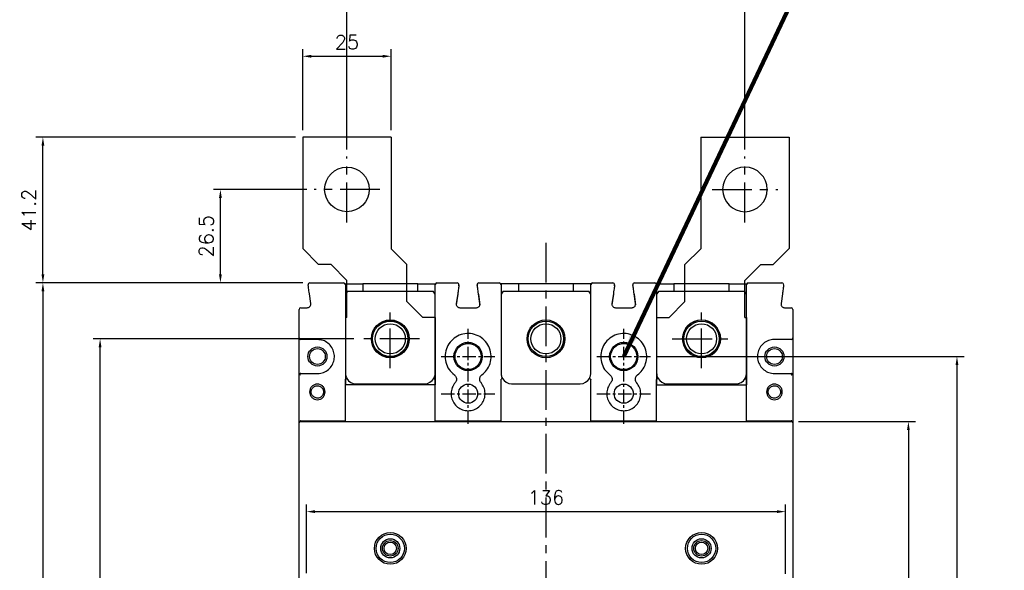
# Model space of a CAD drawing. Extents: x -2328 to 2710, y -907 to 1799.
# Tile 7 of 20: x -1818 to -1540, y 1420 to 1576. Entities that reach past the tile are written whole.
import ezdxf

# ---------------------------------------------------------------- set-up
doc = ezdxf.new("R2010")
doc.units = 0
doc.header["$LTSCALE"] = 3
doc.header["$MEASUREMENT"] = 0
doc.linetypes.add('CENTER', pattern=[2, 1.25, -0.25, 0.25, -0.25])
doc.layers.get('0').update_dxf_attribs({"linetype": 'CONTINUOUS'})
doc.layers.get('Defpoints').update_dxf_attribs({"linetype": 'CONTINUOUS'})
for name, color, linetype in [('cen', 1, 'CENTER'), ('di', 3, 'CONTINUOUS'), ('dwg', 7, 'CONTINUOUS')]:
    doc.layers.add(name, color=color, linetype=linetype)
doc.styles.add('KIM', font='ROMANS.shx', dxfattribs={"height": 5, "bigfont": 'GSG1.shx'})
doc.styles.get("Standard").update_dxf_attribs({"font": 'romans.shx', "height": 4, "bigfont": 'ghs.shx'})
doc.dimstyles.get("Standard").update_dxf_attribs({"dimtxt": 0.18, "dimasz": 0.18, "dimexe": 0.18, "dimexo": 0.0625, "dimgap": 0.09, "dimtad": 0, "dimtih": 1, "dimtoh": 1, "dimdec": 4, "dimzin": 0, "dimdsep": 46, "dimtxsty": 'Standard', "dimcen": 0.09, "dimadec": 0, "dimazin": 0, "dimtfac": 1, "dimtdec": 4, "dimtofl": 0, "dimtmove": 0, "dimatfit": 3, "dimfxl": 0, "dimtolj": 1, "dimtzin": 0, "dimarcsym": 0})
doc.dimstyles.new('STANDARD$0', dxfattribs={"dimtxt": 5, "dimasz": 5, "dimexe": 1, "dimexo": 2, "dimgap": 2, "dimtad": 1, "dimdec": 4, "dimzin": 12, "dimdsep": 46, "dimtxsty": 'KIM', "dimcen": -1, "dimdle": 0.1, "dimadec": 0, "dimazin": 0, "dimtfac": 1, "dimtdec": 4, "dimtmove": 0, "dimatfit": 3, "dimfxl": 0, "dimtolj": 1, "dimtzin": 0, "dimarcsym": 0})

# ---------------------------------------------------------------- blocks, each defined once
blk = doc.blocks.new('fsadfsafas')
at = {"layer": 'cen', "ltscale": 3}
for p, q in [((614, 610.86), (614, 629.46)), ((623.3, 620.16), (604.7, 620.16)), ((626.25, 569.66), (626.25, 586.26)), ((634.55, 577.96), (617.95, 577.96))]:
    blk.add_line(p, q, dxfattribs=at)
at = {"layer": 'dwg'}
for p, q in [((626.5, 634.96), (601.5, 634.96)), ((601.5, 634.96), (601.5, 603.46)), ((626.5, 634.96), (626.5, 603.41)), ((601.5, 603.46), (606, 598.96)), ((626.5, 603.41), (630.95, 598.96)), ((609.5, 598.96), (606, 598.96)), ((609.5, 598.96), (614, 594.46)), ((630.95, 588.46), (630.95, 598.96)), ((614, 583.96), (614, 594.46)), ((635.45, 583.96), (630.95, 588.46)), ((614, 583.96), (613.55, 583.96)), ((613.55, 583.96), (613.55, 564.96)), ((638.95, 583.96), (635.45, 583.96)), ((638.95, 583.96), (638.95, 564.96)), ((638.95, 564.96), (613.55, 564.96))]:
    blk.add_line(p, q, dxfattribs=at)
for centre, radius in [((614, 620.16), 6.3), ((626.25, 577.96), 5.3)]:
    blk.add_circle(centre, radius, dxfattribs=at)
blk = doc.blocks.new('*D76')
at = {"layer": 'Defpoints', "color": 0}
for p in [(-1735.96, 1501.48), (-1811.44, 1244.88), (-1735.96, 1244.88)]:
    blk.add_point(p, dxfattribs=at)
at = {"layer": 'di'}
for p, q in [((-1737.96, 1501.48), (-1813.44, 1501.48)), ((-1811.44, 1499.08), (-1811.44, 1247.28)), ((-1737.96, 1244.88), (-1813.44, 1244.88))]:
    blk.add_line(p, q, dxfattribs=at)
for points in [[(-1811.84, 1499.08), (-1811.04, 1499.08), (-1811.44, 1501.48)], [(-1811.84, 1247.28), (-1811.04, 1247.28), (-1811.44, 1244.88)]]:
    blk.add_solid(points, dxfattribs=at)
at = {"layer": 'di', "insert": (-1815.44, 1373.18), "char_height": 4, "attachment_point": 5, "rotation": 90}
blk.add_mtext('\\A1;257', dxfattribs=at)
blk = doc.blocks.new('*D77')
at = {"layer": 'Defpoints', "color": 0}
for p in [(-1795.28, 1485.68), (-1721.54, 1485.68), (-1721.54, 1260.68)]:
    blk.add_point(p, dxfattribs=at)
at = {"layer": 'di'}
for p, q in [((-1723.54, 1485.68), (-1797.28, 1485.68)), ((-1795.28, 1263.08), (-1795.28, 1483.28)), ((-1723.54, 1260.68), (-1797.28, 1260.68))]:
    blk.add_line(p, q, dxfattribs=at)
for points in [[(-1795.68, 1483.28), (-1794.88, 1483.28), (-1795.28, 1485.68)], [(-1795.68, 1263.08), (-1794.88, 1263.08), (-1795.28, 1260.68)]]:
    blk.add_solid(points, dxfattribs=at)
at = {"layer": 'di', "insert": (-1799.28, 1373.18), "char_height": 4, "attachment_point": 5, "rotation": 90}
blk.add_mtext('\\A1;225', dxfattribs=at)
blk = doc.blocks.new('*D79')
at = {"layer": 'Defpoints', "color": 0}
for p in [(-1811.44, 1542.68), (-1737.99, 1542.68), (-1735.96, 1501.48)]:
    blk.add_point(p, dxfattribs=at)
at = {"layer": 'di'}
for p, q in [((-1739.99, 1542.68), (-1813.44, 1542.68)), ((-1811.44, 1503.88), (-1811.44, 1540.28)), ((-1737.96, 1501.48), (-1813.44, 1501.48))]:
    blk.add_line(p, q, dxfattribs=at)
for points in [[(-1811.84, 1540.28), (-1811.04, 1540.28), (-1811.44, 1542.68)], [(-1811.84, 1503.88), (-1811.04, 1503.88), (-1811.44, 1501.48)]]:
    blk.add_solid(points, dxfattribs=at)
at = {"layer": 'di', "insert": (-1815.44, 1522.08), "char_height": 4, "attachment_point": 5, "rotation": 90}
blk.add_mtext('\\A1;41.2', dxfattribs=at)
blk = doc.blocks.new('*D69')
at = {"layer": 'Defpoints', "color": 0}
for p in [(-1712.99, 1565.51), (-1737.99, 1542.68), (-1712.99, 1542.68)]:
    blk.add_point(p, dxfattribs=at)
at = {"layer": 'di'}
for p, q in [((-1737.99, 1544.68), (-1737.99, 1567.51)), ((-1712.99, 1544.68), (-1712.99, 1567.51)), ((-1735.59, 1565.51), (-1715.39, 1565.51))]:
    blk.add_line(p, q, dxfattribs=at)
for points in [[(-1735.59, 1565.91), (-1735.59, 1565.11), (-1737.99, 1565.51)], [(-1715.39, 1565.91), (-1715.39, 1565.11), (-1712.99, 1565.51)]]:
    blk.add_solid(points, dxfattribs=at)
at = {"layer": 'di', "insert": (-1725.49, 1569.51), "char_height": 4, "attachment_point": 5}
blk.add_mtext('\\A1;25', dxfattribs=at)
blk = doc.blocks.new('*D70')
at = {"layer": 'Defpoints', "color": 0}
for p in [(-1761.26, 1527.88), (-1734.79, 1527.88), (-1735.96, 1501.48)]:
    blk.add_point(p, dxfattribs=at)
at = {"layer": 'di'}
for p, q in [((-1736.79, 1527.88), (-1763.26, 1527.88)), ((-1761.26, 1503.88), (-1761.26, 1525.48)), ((-1737.96, 1501.48), (-1763.26, 1501.48))]:
    blk.add_line(p, q, dxfattribs=at)
for points in [[(-1761.66, 1525.48), (-1760.86, 1525.48), (-1761.26, 1527.88)], [(-1761.66, 1503.88), (-1760.86, 1503.88), (-1761.26, 1501.48)]]:
    blk.add_solid(points, dxfattribs=at)
at = {"layer": 'di', "insert": (-1765.26, 1514.68), "char_height": 4, "attachment_point": 5, "rotation": 90}
blk.add_mtext('\\A1;26.5', dxfattribs=at)
blk = doc.blocks.new('*D71')
at = {"layer": 'Defpoints', "color": 0}
for p in [(-1599.84, 1462.28), (-1600.4, 1284.08), (-1566.77, 1284.08)]:
    blk.add_point(p, dxfattribs=at)
at = {"layer": 'di'}
for p, q in [((-1597.84, 1462.28), (-1564.77, 1462.28)), ((-1566.77, 1459.88), (-1566.77, 1286.48)), ((-1598.4, 1284.08), (-1564.77, 1284.08))]:
    blk.add_line(p, q, dxfattribs=at)
for points in [[(-1567.17, 1459.88), (-1566.37, 1459.88), (-1566.77, 1462.28)], [(-1567.17, 1286.48), (-1566.37, 1286.48), (-1566.77, 1284.08)]]:
    blk.add_solid(points, dxfattribs=at)
at = {"layer": 'di', "insert": (-1570.77, 1373.18), "char_height": 4, "attachment_point": 5, "rotation": 90}
blk.add_mtext('\\A1;179', dxfattribs=at)
blk = doc.blocks.new('*D72')
at = {"layer": 'Defpoints', "color": 0}
for p in [(-1601.53, 1436.86), (-1736.95, 1417.44), (-1601.53, 1417.25)]:
    blk.add_point(p, dxfattribs=at)
at = {"layer": 'di'}
for p, q in [((-1736.95, 1419.44), (-1736.95, 1438.86)), ((-1734.55, 1436.86), (-1603.93, 1436.86)), ((-1601.53, 1419.25), (-1601.53, 1438.86))]:
    blk.add_line(p, q, dxfattribs=at)
for points in [[(-1734.55, 1437.26), (-1734.55, 1436.46), (-1736.95, 1436.86)], [(-1603.93, 1437.26), (-1603.93, 1436.46), (-1601.53, 1436.86)]]:
    blk.add_solid(points, dxfattribs=at)
at = {"layer": 'di', "insert": (-1669.24, 1440.86), "char_height": 4, "attachment_point": 5}
blk.add_mtext('\\A1;136', dxfattribs=at)
blk = doc.blocks.new('*D82')
at = {"layer": 'Defpoints', "color": 0}
for p in [(-1612.99, 1591.96), (-1725.49, 1537.18), (-1612.99, 1537.18)]:
    blk.add_point(p, dxfattribs=at)
at = {"layer": 'di'}
for p, q in [((-1725.49, 1539.18), (-1725.49, 1593.96)), ((-1612.99, 1539.18), (-1612.99, 1593.96)), ((-1723.09, 1591.96), (-1615.39, 1591.96))]:
    blk.add_line(p, q, dxfattribs=at)
for points in [[(-1723.09, 1592.36), (-1723.09, 1591.56), (-1725.49, 1591.96)], [(-1615.39, 1592.36), (-1615.39, 1591.56), (-1612.99, 1591.96)]]:
    blk.add_solid(points, dxfattribs=at)
at = {"layer": 'di', "insert": (-1669.24, 1595.96), "char_height": 4, "attachment_point": 5}
blk.add_mtext('\\A1;112.5', dxfattribs=at)
blk = doc.blocks.new('*D104')
at = {"layer": 'Defpoints', "color": 0}
for p in [(-1639.67, 1480.68), (-1639.65, 1265.68), (-1553.03, 1265.68)]:
    blk.add_point(p, dxfattribs=at)
at = {"layer": 'di'}
for p, q in [((-1637.67, 1480.68), (-1551.03, 1480.68)), ((-1553.03, 1478.28), (-1553.03, 1268.08)), ((-1637.65, 1265.68), (-1551.03, 1265.68))]:
    blk.add_line(p, q, dxfattribs=at)
for points in [[(-1553.43, 1478.28), (-1552.63, 1478.28), (-1553.03, 1480.68)], [(-1553.43, 1268.08), (-1552.63, 1268.08), (-1553.03, 1265.68)]]:
    blk.add_solid(points, dxfattribs=at)
at = {"layer": 'di', "insert": (-1557.03, 1373.18), "char_height": 4, "attachment_point": 5, "rotation": 90}
blk.add_mtext('\\A1;215', dxfattribs=at)

msp = doc.modelspace()

# ---------------------------------------------------------------- linework, layer by layer
for p, q in [((-1735.963, 1501.484), (-1726.439, 1501.484)), ((-1725.981, 1501.184), (-1721.039, 1501.184)), ((-1721.039, 1501.184), (-1721.039, 1499.184)), ((-1705.439, 1501.184), (-1721.039, 1501.184)), ((-1705.439, 1499.184), (-1705.439, 1501.184)), ((-1705.439, 1501.184), (-1700.497, 1501.184)), ((-1700.039, 1501.484), (-1694.316, 1501.484)), ((-1688.163, 1501.484), (-1682.439, 1501.484)), ((-1677.039, 1501.184), (-1681.981, 1501.184)), ((-1677.039, 1501.184), (-1677.039, 1499.184)), ((-1661.439, 1501.184), (-1677.039, 1501.184)), ((-1661.439, 1499.184), (-1661.439, 1501.184)), ((-1656.497, 1501.184), (-1661.439, 1501.184)), ((-1656.039, 1501.484), (-1650.316, 1501.484)), ((-1644.163, 1501.484), (-1638.439, 1501.484)), ((-1637.981, 1501.184), (-1633.039, 1501.184)), ((-1633.039, 1501.184), (-1633.039, 1499.184)), ((-1617.439, 1501.184), (-1633.039, 1501.184)), ((-1617.439, 1499.184), (-1617.439, 1501.184)), ((-1617.439, 1501.184), (-1612.497, 1501.184)), ((-1612.039, 1501.484), (-1602.516, 1501.484)), ((-1735.702, 1495.625), (-1736.101, 1498.413)), ((-1725.339, 1499.184), (-1725.939, 1498.334)), ((-1725.939, 1498.484), (-1725.939, 1475.984)), ((-1725.339, 1499.184), (-1701.139, 1499.184)), ((-1700.539, 1498.334), (-1701.139, 1499.184)), ((-1700.539, 1475.984), (-1700.539, 1498.484)), ((-1694.178, 1498.413), (-1694.576, 1495.625)), ((-1694.151, 1498.304), (-1694.576, 1495.325)), ((-1688.328, 1498.304), (-1687.902, 1495.325)), ((-1687.902, 1495.625), (-1688.301, 1498.413)), ((-1681.339, 1499.184), (-1681.939, 1498.334)), ((-1681.939, 1498.484), (-1681.939, 1475.984)), ((-1681.339, 1499.184), (-1657.139, 1499.184)), ((-1656.539, 1498.334), (-1657.139, 1499.184)), ((-1656.539, 1475.984), (-1656.539, 1498.484)), ((-1650.178, 1498.413), (-1650.576, 1495.625)), ((-1650.151, 1498.304), (-1650.576, 1495.325)), ((-1644.328, 1498.304), (-1643.902, 1495.325)), ((-1643.902, 1495.625), (-1644.301, 1498.413)), ((-1637.339, 1499.184), (-1637.939, 1498.334)), ((-1637.939, 1498.484), (-1637.939, 1475.984)), ((-1637.339, 1499.184), (-1613.139, 1499.184)), ((-1612.539, 1498.334), (-1613.139, 1499.184)), ((-1612.539, 1475.984), (-1612.539, 1498.484)), ((-1602.378, 1498.413), (-1602.776, 1495.625)), ((-1739.039, 1485.984), (-1739.039, 1493.984)), ((-1738.539, 1494.484), (-1736.692, 1494.484)), ((-1693.586, 1494.484), (-1688.892, 1494.484)), ((-1649.586, 1494.484), (-1644.892, 1494.484)), ((-1601.786, 1494.484), (-1599.939, 1494.484)), ((-1599.439, 1493.984), (-1599.439, 1485.984)), ((-1739.039, 1475.384), (-1739.039, 1485.984)), ((-1733.839, 1485.484), (-1738.539, 1485.484)), ((-1599.939, 1485.484), (-1604.639, 1485.484)), ((-1599.439, 1485.984), (-1599.439, 1475.384)), ((-1739.039, 1461.984), (-1739.039, 1475.384)), ((-1738.539, 1475.884), (-1733.839, 1475.884)), ((-1604.639, 1475.884), (-1599.939, 1475.884)), ((-1599.439, 1475.384), (-1599.439, 1461.984)), ((-1725.939, 1462.484), (-1725.939, 1474.181)), ((-1722.939, 1472.984), (-1703.539, 1472.984)), ((-1700.539, 1462.484), (-1700.539, 1474.181)), ((-1681.939, 1462.484), (-1681.939, 1474.181)), ((-1678.939, 1472.984), (-1659.539, 1472.984)), ((-1656.539, 1462.484), (-1656.539, 1474.181)), ((-1637.939, 1462.484), (-1637.939, 1474.181)), ((-1634.939, 1472.984), (-1615.539, 1472.984)), ((-1612.539, 1462.484), (-1612.539, 1474.181)), ((-1739.039, 1461.719), (-1739.039, 1461.984)), ((-1739.039, 1284.649), (-1739.039, 1461.719)), ((-1738.758, 1462.484), (-1738.758, 1462.283)), ((-1738.59, 1462.484), (-1738.758, 1462.484)), ((-1738.739, 1462.284), (-1599.739, 1462.284)), ((-1738.59, 1462.484), (-1725.939, 1462.484)), ((-1700.539, 1462.484), (-1681.939, 1462.484)), ((-1656.539, 1462.484), (-1637.939, 1462.484)), ((-1612.539, 1462.484), (-1599.888, 1462.484)), ((-1599.721, 1462.484), (-1599.888, 1462.484)), ((-1599.721, 1462.283), (-1599.721, 1462.484)), ((-1599.439, 1461.984), (-1599.439, 1461.719)), ((-1599.439, 1461.719), (-1599.439, 1284.649))]:
    msp.add_line(p, q)
at = {"flags": 128}
for points in [[(-1693.821, 1500.613), (-1693.817, 1500.72), (-1693.834, 1500.817)], [(-1649.821, 1500.613), (-1649.817, 1500.72), (-1649.834, 1500.817)]]:
    msp.add_lwpolyline(points, dxfattribs=at)
for centre, radius in [((-1713.239, 1485.684), 5.35), ((-1713.239, 1485.684), 5), ((-1713.239, 1485.684), 4.25), ((-1669.239, 1485.684), 5.35), ((-1669.239, 1485.684), 5), ((-1669.239, 1485.684), 4.25), ((-1625.239, 1485.684), 5.35), ((-1625.239, 1485.684), 5), ((-1625.239, 1485.684), 4.25), ((-1691.239, 1480.684), 4), ((-1691.239, 1480.684), 3.7), ((-1647.239, 1480.684), 4), ((-1647.239, 1480.684), 3.7), ((-1733.839, 1480.684), 2.7), ((-1733.839, 1480.684), 2.225), ((-1604.639, 1480.684), 2.7), ((-1604.639, 1480.684), 2.225), ((-1691.239, 1470.184), 2.7), ((-1647.239, 1470.184), 2.7), ((-1713.239, 1426.484), 4.5), ((-1625.239, 1426.484), 4.5), ((-1713.239, 1426.484), 4), ((-1713.239, 1426.484), 2.7), ((-1713.239, 1426.484), 2.2), ((-1713.239, 1426.484), 1.75), ((-1625.239, 1426.484), 4), ((-1625.239, 1426.484), 2.7), ((-1625.239, 1426.484), 2.2), ((-1625.239, 1426.484), 1.75)]:
    msp.add_circle(centre, radius)
for centre, radius, start, end in [((-1735.963, 1500.984), 0.5, 90, 188.1301), ((-1726.439, 1500.984), 0.5, 0, 90), ((-1700.039, 1500.984), 0.5, 90, 180), ((-1694.316, 1500.984), 0.5, 351.8699, 90), ((-1688.163, 1500.984), 0.5, 90, 188.1301), ((-1688.163, 1500.684), 0.5, 149.88444, 188.1301), ((-1682.439, 1500.984), 0.5, 0, 90), ((-1656.039, 1500.984), 0.5, 90, 180), ((-1650.316, 1500.984), 0.5, 351.8699, 90), ((-1644.163, 1500.984), 0.5, 90, 188.1301), ((-1644.163, 1500.684), 0.5, 156.2938, 188.1301), ((-1638.439, 1500.984), 0.5, 0, 90), ((-1612.039, 1500.984), 0.5, 90, 180), ((-1602.516, 1500.984), 0.5, 351.8699, 90), ((-1738.539, 1493.984), 0.5, 90, 180), ((-1599.939, 1493.984), 0.5, 0, 90), ((-1738.539, 1485.984), 0.5, 180, 270), ((-1599.939, 1485.984), 0.5, 270, 0), ((-1738.539, 1475.384), 0.5, 137.9984, 180), ((-1599.939, 1475.384), 0.5, 0, 42.0016), ((-1722.939, 1475.984), 3, 210.11955, 270), ((-1703.539, 1475.984), 3, 270, 330.26227), ((-1678.939, 1475.984), 3, 209.73773, 270), ((-1659.539, 1475.984), 3, 270, 330.26227), ((-1634.939, 1475.984), 3, 209.73773, 270), ((-1615.539, 1475.984), 3, 270, 329.88045)]:
    msp.add_arc(centre, radius, start, end)
for centre, major_axis, start_param, end_param in [((-1738.739, 1461.984), (0, -0.301), 3.1415927, 4.712389), ((-1599.739, 1461.984), (0, 0.301), 4.712389, 6.2831853)]:
    msp.add_ellipse(centre, major_axis=major_axis, ratio=0.9982744, start_param=start_param, end_param=end_param)
for points, knots in [([(-1736.101, 1498.413), (-1736.141, 1498.697), (-1736.222, 1499.265), (-1736.33, 1500.02), (-1736.411, 1500.586), (-1736.452, 1500.874), (-1736.456, 1500.903), (-1736.458, 1500.913)], [0, 0, 0, 0, 0.2174332, 0.4348541, 0.652388, 0.8686965, 1, 1, 1, 1]), ([(-1725.939, 1500.984), (-1725.939, 1500.956), (-1725.939, 1500.901), (-1725.939, 1500.466), (-1725.939, 1499.827), (-1725.939, 1499.125), (-1725.939, 1498.664), (-1725.939, 1498.484)], [0, 0, 0, 0, 0.216177, 0.4323752, 0.6479764, 0.8624563, 1, 1, 1, 1]), ([(-1700.539, 1498.484), (-1700.539, 1498.763), (-1700.539, 1499.32), (-1700.539, 1500.064), (-1700.539, 1500.629), (-1700.539, 1500.938), (-1700.539, 1500.971), (-1700.539, 1500.984)], [0, 0, 0, 0, 0.2116692, 0.4233033, 0.6359511, 0.850839, 1, 1, 1, 1]), ([(-1693.821, 1500.913), (-1693.825, 1500.886), (-1693.832, 1500.832), (-1693.893, 1500.41), (-1693.982, 1499.788), (-1694.082, 1499.084), (-1694.15, 1498.61), (-1694.178, 1498.413)], [0, 0, 0, 0, 0.21175, 0.4235127, 0.6352042, 0.8481867, 1, 1, 1, 1]), ([(-1688.301, 1498.413), (-1688.341, 1498.695), (-1688.421, 1499.257), (-1688.528, 1500.009), (-1688.609, 1500.574), (-1688.652, 1500.871), (-1688.656, 1500.901), (-1688.658, 1500.913)], [0, 0, 0, 0, 0.2162174, 0.4325031, 0.6470846, 0.8596141, 1, 1, 1, 1]), ([(-1681.939, 1500.984), (-1681.939, 1500.956), (-1681.939, 1500.9), (-1681.939, 1500.461), (-1681.939, 1499.817), (-1681.939, 1499.115), (-1681.939, 1498.659), (-1681.939, 1498.484)], [0, 0, 0, 0, 0.2178729, 0.4357917, 0.6524092, 0.8666222, 1, 1, 1, 1]), ([(-1656.539, 1498.484), (-1656.539, 1498.763), (-1656.539, 1499.32), (-1656.539, 1500.064), (-1656.539, 1500.629), (-1656.539, 1500.938), (-1656.539, 1500.971), (-1656.539, 1500.984)], [0, 0, 0, 0, 0.2116692, 0.4233033, 0.6359511, 0.850839, 1, 1, 1, 1]), ([(-1649.821, 1500.913), (-1649.825, 1500.886), (-1649.832, 1500.832), (-1649.893, 1500.41), (-1649.982, 1499.788), (-1650.082, 1499.084), (-1650.15, 1498.61), (-1650.178, 1498.413)], [0, 0, 0, 0, 0.21175, 0.4235127, 0.6352041, 0.8481867, 1, 1, 1, 1]), ([(-1644.301, 1498.413), (-1644.341, 1498.695), (-1644.421, 1499.257), (-1644.528, 1500.009), (-1644.609, 1500.574), (-1644.652, 1500.871), (-1644.656, 1500.901), (-1644.658, 1500.913)], [0, 0, 0, 0, 0.2162174, 0.4325031, 0.6470846, 0.8596141, 1, 1, 1, 1]), ([(-1637.939, 1500.984), (-1637.939, 1500.956), (-1637.939, 1500.9), (-1637.939, 1500.461), (-1637.939, 1499.817), (-1637.939, 1499.115), (-1637.939, 1498.659), (-1637.939, 1498.484)], [0, 0, 0, 0, 0.2178729, 0.4357917, 0.6524092, 0.8666222, 1, 1, 1, 1]), ([(-1612.539, 1498.484), (-1612.539, 1498.764), (-1612.539, 1499.324), (-1612.539, 1500.071), (-1612.539, 1500.636), (-1612.539, 1500.94), (-1612.539, 1500.971), (-1612.539, 1500.984)], [0, 0, 0, 0, 0.2132673, 0.4265184, 0.6402532, 0.85505, 1, 1, 1, 1]), ([(-1602.021, 1500.913), (-1602.025, 1500.886), (-1602.033, 1500.83), (-1602.094, 1500.402), (-1602.184, 1499.769), (-1602.285, 1499.066), (-1602.351, 1498.598), (-1602.378, 1498.413)], [0, 0, 0, 0, 0.213191, 0.4263131, 0.6411484, 0.857945, 1, 1, 1, 1]), ([(-1736.692, 1494.484), (-1736.58, 1494.495), (-1736.355, 1494.517), (-1736.055, 1494.69), (-1735.829, 1494.944), (-1735.689, 1495.27), (-1735.698, 1495.504), (-1735.702, 1495.625)], [0, 0, 0, 0, 0.19777454, 0.3953571, 0.5924541, 0.78913881, 1, 1, 1, 1]), ([(-1694.576, 1495.625), (-1694.581, 1495.513), (-1694.591, 1495.287), (-1694.463, 1494.967), (-1694.245, 1494.708), (-1693.942, 1494.522), (-1693.708, 1494.497), (-1693.586, 1494.484)], [0, 0, 0, 0, 0.1964016, 0.3928595, 0.5895785, 0.7867319, 1, 1, 1, 1]), ([(-1688.892, 1494.484), (-1688.78, 1494.495), (-1688.555, 1494.517), (-1688.255, 1494.69), (-1688.029, 1494.944), (-1687.889, 1495.27), (-1687.898, 1495.504), (-1687.902, 1495.625)], [0, 0, 0, 0, 0.1973377, 0.394695, 0.5920254, 0.7890442, 1, 1, 1, 1]), ([(-1650.576, 1495.625), (-1650.581, 1495.513), (-1650.591, 1495.287), (-1650.463, 1494.967), (-1650.245, 1494.708), (-1649.942, 1494.522), (-1649.708, 1494.497), (-1649.586, 1494.484)], [0, 0, 0, 0, 0.1964016, 0.3928595, 0.5895785, 0.7867319, 1, 1, 1, 1]), ([(-1644.892, 1494.484), (-1644.78, 1494.495), (-1644.555, 1494.517), (-1644.255, 1494.69), (-1644.029, 1494.944), (-1643.889, 1495.27), (-1643.898, 1495.504), (-1643.902, 1495.625)], [0, 0, 0, 0, 0.1973377, 0.3946958, 0.5920255, 0.7890443, 1, 1, 1, 1]), ([(-1602.776, 1495.625), (-1602.781, 1495.513), (-1602.791, 1495.287), (-1602.663, 1494.966), (-1602.444, 1494.707), (-1602.141, 1494.522), (-1601.908, 1494.497), (-1601.786, 1494.484)], [0, 0, 0, 0, 0.1964516, 0.3929378, 0.5895543, 0.7864782, 1, 1, 1, 1]), ([(-1687.347, 1475.478), (-1686.88, 1475.893), (-1685.869, 1476.79), (-1684.929, 1478.693), (-1684.617, 1480.881), (-1685.056, 1483.063), (-1686.191, 1484.973), (-1687.889, 1486.397), (-1689.959, 1487.182), (-1692.177, 1487.242), (-1694.294, 1486.562), (-1696.064, 1485.222), (-1697.289, 1483.379), (-1697.841, 1481.232), (-1697.646, 1479.027), (-1696.759, 1476.964), (-1695.674, 1475.973), (-1695.131, 1475.478)], [0, 0, 0, 0, 0.0576455, 0.1246599, 0.1917276, 0.2592147, 0.3268307, 0.3940899, 0.4611735, 0.5282591, 0.5958477, 0.6633841, 0.7305035, 0.797489, 0.8648338, 0.9324162, 1, 1, 1, 1]), ([(-1643.347, 1475.478), (-1642.88, 1475.893), (-1641.869, 1476.79), (-1640.929, 1478.693), (-1640.617, 1480.881), (-1641.056, 1483.063), (-1642.191, 1484.973), (-1643.889, 1486.397), (-1645.959, 1487.182), (-1648.177, 1487.242), (-1650.294, 1486.562), (-1652.064, 1485.222), (-1653.289, 1483.379), (-1653.841, 1481.232), (-1653.646, 1479.027), (-1652.759, 1476.964), (-1651.674, 1475.973), (-1651.131, 1475.478)], [0, 0, 0, 0, 0.0576455, 0.1246599, 0.1917276, 0.2592147, 0.3268307, 0.3940899, 0.4611735, 0.5282591, 0.5958477, 0.6633841, 0.7305035, 0.797489, 0.8648338, 0.9324162, 1, 1, 1, 1]), ([(-1733.839, 1475.884), (-1733.665, 1475.89), (-1732.953, 1475.914), (-1731.726, 1476.275), (-1730.386, 1477.219), (-1729.435, 1478.556), (-1728.979, 1480.132), (-1729.07, 1481.771), (-1729.698, 1483.289), (-1730.791, 1484.503), (-1732.225, 1485.326), (-1733.301, 1485.431), (-1733.839, 1485.484)], [0, 0, 0, 0, 0.0349024, 0.1422144, 0.2496426, 0.3568779, 0.4640098, 0.5713243, 0.6787558, 0.7859579, 0.8929777, 1, 1, 1, 1]), ([(-1604.639, 1485.484), (-1604.814, 1485.478), (-1605.525, 1485.454), (-1606.753, 1485.093), (-1608.092, 1484.149), (-1609.044, 1482.812), (-1609.5, 1481.236), (-1609.409, 1479.598), (-1608.781, 1478.079), (-1607.687, 1476.865), (-1606.253, 1476.042), (-1605.177, 1475.937), (-1604.639, 1475.884)], [0, 0, 0, 0, 0.0349024, 0.1422145, 0.2496426, 0.356878, 0.4640098, 0.5713242, 0.6787557, 0.7859579, 0.8929777, 1, 1, 1, 1]), ([(-1738.539, 1475.884), (-1738.54, 1475.884), (-1738.594, 1475.884), (-1738.708, 1475.865), (-1738.833, 1475.798), (-1738.896, 1475.733), (-1738.911, 1475.719)], [0, 0, 0, 0, 0.0083714, 0.4041021, 0.8638238, 1, 1, 1, 1]), ([(-1738.911, 1475.719), (-1738.861, 1475.665), (-1738.765, 1475.561), (-1738.648, 1475.442), (-1738.591, 1475.385), (-1738.59, 1475.384)], [0, 0, 0, 0, 0.5110215, 0.9909427, 1, 1, 1, 1]), ([(-1725.939, 1475.984), (-1725.91, 1475.646), (-1725.864, 1475.116), (-1725.622, 1474.648), (-1725.534, 1474.479)], [0, 0, 0, 0, 0.63774542, 1, 1, 1, 1]), ([(-1700.934, 1474.496), (-1700.85, 1474.661), (-1700.613, 1475.124), (-1700.568, 1475.648), (-1700.539, 1475.984)], [0, 0, 0, 0, 0.3574548, 1, 1, 1, 1]), ([(-1695.131, 1475.478), (-1695.023, 1475.382), (-1694.788, 1475.174), (-1694.571, 1474.731), (-1694.503, 1474.227), (-1694.598, 1473.718), (-1694.792, 1473.441), (-1694.889, 1473.302)], [0, 0, 0, 0, 0.1767702, 0.3824571, 0.5882182, 0.7941418, 1, 1, 1, 1]), ([(-1687.59, 1473.302), (-1687.674, 1473.419), (-1687.857, 1473.674), (-1687.972, 1474.152), (-1687.928, 1474.66), (-1687.723, 1475.136), (-1687.472, 1475.364), (-1687.347, 1475.478)], [0, 0, 0, 0, 0.1762349, 0.3819524, 0.5878501, 0.7939744, 1, 1, 1, 1]), ([(-1681.939, 1475.984), (-1681.91, 1475.648), (-1681.865, 1475.124), (-1681.629, 1474.661), (-1681.544, 1474.496)], [0, 0, 0, 0, 0.6425453, 1, 1, 1, 1]), ([(-1656.934, 1474.496), (-1656.85, 1474.661), (-1656.613, 1475.124), (-1656.568, 1475.648), (-1656.539, 1475.984)], [0, 0, 0, 0, 0.3574547, 1, 1, 1, 1]), ([(-1651.131, 1475.478), (-1651.023, 1475.382), (-1650.788, 1475.174), (-1650.571, 1474.731), (-1650.503, 1474.227), (-1650.598, 1473.718), (-1650.792, 1473.441), (-1650.889, 1473.302)], [0, 0, 0, 0, 0.1767702, 0.3824571, 0.5882182, 0.7941418, 1, 1, 1, 1]), ([(-1643.59, 1473.302), (-1643.674, 1473.419), (-1643.857, 1473.674), (-1643.972, 1474.152), (-1643.928, 1474.66), (-1643.723, 1475.136), (-1643.472, 1475.364), (-1643.347, 1475.478)], [0, 0, 0, 0, 0.1762349, 0.3819524, 0.5878501, 0.7939744, 1, 1, 1, 1]), ([(-1637.939, 1475.984), (-1637.91, 1475.648), (-1637.865, 1475.124), (-1637.629, 1474.661), (-1637.544, 1474.496)], [0, 0, 0, 0, 0.6425452, 1, 1, 1, 1]), ([(-1612.944, 1474.479), (-1612.857, 1474.648), (-1612.614, 1475.116), (-1612.568, 1475.646), (-1612.539, 1475.984)], [0, 0, 0, 0, 0.36225458, 1, 1, 1, 1]), ([(-1599.568, 1475.719), (-1599.582, 1475.733), (-1599.645, 1475.798), (-1599.77, 1475.865), (-1599.885, 1475.884), (-1599.938, 1475.884), (-1599.939, 1475.884)], [0, 0, 0, 0, 0.1361762, 0.5958979, 0.9916286, 1, 1, 1, 1]), ([(-1599.888, 1475.384), (-1599.887, 1475.385), (-1599.83, 1475.442), (-1599.714, 1475.561), (-1599.617, 1475.665), (-1599.568, 1475.719)], [0, 0, 0, 0, 0.0090573, 0.4889785, 1, 1, 1, 1]), ([(-1731.637, 1470.684), (-1731.671, 1470.397), (-1731.74, 1469.823), (-1732.249, 1469.089), (-1732.983, 1468.606), (-1733.851, 1468.43), (-1734.717, 1468.606), (-1735.456, 1469.089), (-1735.943, 1469.823), (-1736.122, 1470.686), (-1735.944, 1471.548), (-1735.455, 1472.28), (-1734.716, 1472.762), (-1733.85, 1472.938), (-1732.982, 1472.761), (-1732.248, 1472.278), (-1731.74, 1471.545), (-1731.671, 1470.971), (-1731.637, 1470.684)], [0, 0, 0, 0, 0.0622507, 0.124664, 0.1872849, 0.2500194, 0.3127171, 0.375258, 0.4377337, 0.5001499, 0.5624032, 0.6247434, 0.6873253, 0.7500656, 0.8128155, 0.8754127, 0.9377772, 1, 1, 1, 1]), ([(-1725.939, 1474.181), (-1725.939, 1474.189), (-1725.939, 1474.204), (-1725.934, 1474.222), (-1725.926, 1474.234), (-1725.921, 1474.238), (-1725.919, 1474.24)], [0, 0, 0, 0, 0.3476387, 0.6977052, 0.8729383, 1, 1, 1, 1]), ([(-1725.534, 1474.479), (-1725.534, 1474.478), (-1725.534, 1474.478), (-1725.539, 1474.473), (-1725.569, 1474.451), (-1725.655, 1474.397), (-1725.775, 1474.324), (-1725.871, 1474.268), (-1725.919, 1474.24)], [0, 0, 0, 0, 0.0240307, 0.0863001, 0.3148167, 0.5432401, 0.7716189, 1, 1, 1, 1]), ([(-1700.934, 1474.496), (-1700.934, 1474.496), (-1700.935, 1474.495), (-1700.932, 1474.491), (-1700.908, 1474.471), (-1700.827, 1474.419), (-1700.711, 1474.348), (-1700.616, 1474.292), (-1700.568, 1474.265)], [0, 0, 0, 0, 0.0208296, 0.0606004, 0.2956476, 0.5304868, 0.765245, 1, 1, 1, 1]), ([(-1700.568, 1474.265), (-1700.564, 1474.262), (-1700.555, 1474.255), (-1700.545, 1474.234), (-1700.54, 1474.208), (-1700.539, 1474.189), (-1700.539, 1474.181)], [0, 0, 0, 0, 0.15904823, 0.36660836, 0.74923667, 1, 1, 1, 1]), ([(-1694.889, 1473.302), (-1695.061, 1473.077), (-1695.559, 1472.427), (-1696.036, 1471.124), (-1696.082, 1469.488), (-1695.577, 1467.923), (-1694.586, 1466.616), (-1693.22, 1465.712), (-1691.632, 1465.308), (-1689.997, 1465.452), (-1688.501, 1466.13), (-1687.316, 1467.263), (-1686.57, 1468.723), (-1686.355, 1470.342), (-1686.66, 1471.969), (-1687.28, 1472.858), (-1687.59, 1473.302)], [0, 0, 0, 0, 0.0389932, 0.1127209, 0.1865914, 0.2607106, 0.334796, 0.4086203, 0.4823615, 0.5563266, 0.6304755, 0.7044802, 0.7782374, 0.8520288, 0.9260134, 1, 1, 1, 1]), ([(-1681.939, 1474.181), (-1681.939, 1474.192), (-1681.938, 1474.213), (-1681.932, 1474.239), (-1681.921, 1474.257), (-1681.913, 1474.262), (-1681.91, 1474.265)], [0, 0, 0, 0, 0.3460891, 0.694524, 0.8684932, 1, 1, 1, 1]), ([(-1681.544, 1474.496), (-1681.544, 1474.496), (-1681.544, 1474.495), (-1681.546, 1474.491), (-1681.571, 1474.471), (-1681.651, 1474.419), (-1681.768, 1474.348), (-1681.863, 1474.292), (-1681.91, 1474.265)], [0, 0, 0, 0, 0.0208297, 0.0606006, 0.295648, 0.5304888, 0.7652457, 1, 1, 1, 1]), ([(-1656.934, 1474.496), (-1656.934, 1474.496), (-1656.935, 1474.495), (-1656.932, 1474.491), (-1656.908, 1474.471), (-1656.827, 1474.419), (-1656.711, 1474.348), (-1656.616, 1474.292), (-1656.568, 1474.265)], [0, 0, 0, 0, 0.0208297, 0.0606006, 0.295648, 0.5304888, 0.7652457, 1, 1, 1, 1]), ([(-1656.568, 1474.265), (-1656.564, 1474.262), (-1656.555, 1474.255), (-1656.545, 1474.234), (-1656.54, 1474.208), (-1656.539, 1474.189), (-1656.539, 1474.181)], [0, 0, 0, 0, 0.1590608, 0.3666174, 0.7492414, 1, 1, 1, 1]), ([(-1650.889, 1473.302), (-1651.061, 1473.077), (-1651.559, 1472.427), (-1652.036, 1471.124), (-1652.082, 1469.488), (-1651.577, 1467.923), (-1650.586, 1466.616), (-1649.22, 1465.712), (-1647.632, 1465.308), (-1645.997, 1465.452), (-1644.501, 1466.13), (-1643.316, 1467.263), (-1642.57, 1468.723), (-1642.355, 1470.342), (-1642.66, 1471.969), (-1643.28, 1472.858), (-1643.59, 1473.302)], [0, 0, 0, 0, 0.0389932, 0.1127209, 0.1865914, 0.2607106, 0.334796, 0.4086203, 0.4823615, 0.5563266, 0.6304755, 0.7044802, 0.7782374, 0.8520288, 0.9260134, 1, 1, 1, 1]), ([(-1637.939, 1474.181), (-1637.939, 1474.192), (-1637.938, 1474.213), (-1637.932, 1474.239), (-1637.921, 1474.257), (-1637.913, 1474.262), (-1637.91, 1474.265)], [0, 0, 0, 0, 0.3460913, 0.6945292, 0.8684999, 1, 1, 1, 1]), ([(-1637.544, 1474.496), (-1637.544, 1474.496), (-1637.544, 1474.495), (-1637.546, 1474.491), (-1637.571, 1474.471), (-1637.651, 1474.419), (-1637.768, 1474.348), (-1637.863, 1474.292), (-1637.91, 1474.265)], [0, 0, 0, 0, 0.0208296, 0.0606004, 0.2956476, 0.5304868, 0.765245, 1, 1, 1, 1]), ([(-1612.944, 1474.479), (-1612.944, 1474.478), (-1612.944, 1474.478), (-1612.94, 1474.473), (-1612.909, 1474.451), (-1612.823, 1474.397), (-1612.703, 1474.324), (-1612.607, 1474.268), (-1612.56, 1474.24)], [0, 0, 0, 0, 0.0240307, 0.0863001, 0.3148167, 0.5432401, 0.7716189, 1, 1, 1, 1]), ([(-1612.56, 1474.24), (-1612.557, 1474.237), (-1612.55, 1474.232), (-1612.543, 1474.217), (-1612.54, 1474.199), (-1612.539, 1474.186), (-1612.539, 1474.181)], [0, 0, 0, 0, 0.1691145, 0.3857586, 0.7905078, 1, 1, 1, 1]), ([(-1602.416, 1470.684), (-1602.45, 1470.397), (-1602.519, 1469.823), (-1603.027, 1469.089), (-1603.761, 1468.607), (-1604.628, 1468.43), (-1605.494, 1468.606), (-1606.234, 1469.088), (-1606.722, 1469.823), (-1606.901, 1470.686), (-1606.722, 1471.548), (-1606.233, 1472.28), (-1605.494, 1472.762), (-1604.627, 1472.938), (-1603.759, 1472.761), (-1603.026, 1472.278), (-1602.518, 1471.545), (-1602.45, 1470.971), (-1602.416, 1470.684)], [0, 0, 0, 0, 0.0622495, 0.1246643, 0.1872873, 0.2500222, 0.3127183, 0.375258, 0.4377339, 0.5001513, 0.5624055, 0.6247436, 0.6873231, 0.7500634, 0.8128157, 0.8754149, 0.9377794, 1, 1, 1, 1]), ([(-1732.089, 1470.684), (-1732.107, 1470.875), (-1732.141, 1471.235), (-1732.384, 1471.692), (-1732.683, 1472.019), (-1733.065, 1472.277), (-1733.458, 1472.41), (-1733.906, 1472.448), (-1734.301, 1472.392), (-1734.725, 1472.215), (-1735.065, 1471.959), (-1735.322, 1471.637), (-1735.528, 1471.227), (-1735.628, 1470.685), (-1735.529, 1470.143), (-1735.323, 1469.732), (-1735.065, 1469.41), (-1734.725, 1469.153), (-1734.362, 1469.002), (-1734.1, 1468.949), (-1733.936, 1468.936), (-1733.771, 1468.932), (-1733.459, 1468.958), (-1733.065, 1469.091), (-1732.683, 1469.349), (-1732.384, 1469.677), (-1732.141, 1470.133), (-1732.107, 1470.493), (-1732.089, 1470.684)], [0, 0, 0, 0, 0.05200373, 0.09810666, 0.13829268, 0.17254776, 0.22306138, 0.24987113, 0.29500156, 0.33063633, 0.37491596, 0.40995452, 0.44248196, 0.49977469, 0.55724486, 0.5898525, 0.62496527, 0.66928859, 0.70492254, 0.73184204, 0.74203147, 0.7500331, 0.7769033, 0.8274524, 0.86171635, 0.90190524, 0.94800526, 1, 1, 1, 1]), ([(-1602.889, 1470.684), (-1602.911, 1470.895), (-1602.944, 1471.225), (-1603.156, 1471.636), (-1603.412, 1471.957), (-1603.752, 1472.214), (-1604.116, 1472.366), (-1604.378, 1472.419), (-1604.542, 1472.432), (-1604.707, 1472.437), (-1605.019, 1472.411), (-1605.413, 1472.277), (-1605.794, 1472.02), (-1606.096, 1471.692), (-1606.329, 1471.236), (-1606.421, 1470.686), (-1606.33, 1470.134), (-1606.097, 1469.677), (-1605.795, 1469.349), (-1605.414, 1469.091), (-1605.02, 1468.958), (-1604.572, 1468.92), (-1604.178, 1468.976), (-1603.753, 1469.153), (-1603.413, 1469.41), (-1603.157, 1469.732), (-1602.944, 1470.142), (-1602.911, 1470.473), (-1602.889, 1470.684)], [0, 0, 0, 0, 0.0573022, 0.0898264, 0.1248558, 0.1692265, 0.2048979, 0.2318434, 0.2420427, 0.2500512, 0.2769366, 0.3274705, 0.3617141, 0.4018752, 0.447939, 0.49989, 0.5519609, 0.5981194, 0.6383491, 0.6726365, 0.723179, 0.7499703, 0.7950197, 0.8306899, 0.8750551, 0.9100942, 0.9426361, 1, 1, 1, 1])]:
    msp.add_open_spline(points, degree=3, knots=knots)
at = {"layer": 'cen', "ltscale": 3}
msp.add_line((-1669.239, 1512.844), (-1669.239, 1233.524), dxfattribs=at)
at = {"layer": 'cen'}
for p, q in [((-1691.239, 1461.652), (-1691.239, 1488.514)), ((-1647.239, 1461.652), (-1647.239, 1488.514)), ((-1698.825, 1480.684), (-1683.653, 1480.684)), ((-1654.825, 1480.684), (-1639.653, 1480.684)), ((-1698.825, 1470.184), (-1683.653, 1470.184)), ((-1654.825, 1470.184), (-1639.653, 1470.184))]:
    msp.add_line(p, q, dxfattribs=at)

# ---------------------------------------------------------------- block references
at = {"layer": 'di'}
msp.add_blockref('fsadfsafas', (-2339.493, 907.726), dxfattribs=at)
at = {"layer": 'di', "xscale": -1}
msp.add_blockref('fsadfsafas', (-998.985, 907.726), dxfattribs=at)

# ---------------------------------------------------------------- dimensions: what is measured, and where the dimension line sits
at = {"layer": 'di'}
for base, p1, p2, picture, middle in [((-1612.989, 1591.955), (-1725.489, 1537.184), (-1612.989, 1537.184), '*D82', (-1669.239, 1591.955)), ((-1712.989, 1565.508), (-1737.989, 1542.684), (-1712.989, 1542.684), '*D69', (-1725.489, 1565.508))]:
    dim = msp.add_linear_dim(base=base, p1=p1, p2=p2, dimstyle='STANDARD$0', override={"dimtxt": 4, "dimasz": 2.4, "dimexe": 2, "dimdec": 2, "dimzin": 8, "dimtxsty": 'Standard', "dimcen": 0, "dimdle": 0, "dimclrd": 256, "dimclre": 256, "dimclrt": 256, "dimadec": 2, "dimazin": 2, "dimtfac": 0.6, "dimtdec": 2, "dimtzin": 8, "dimlwd": 65535, "dimlwe": 65535}, dxfattribs=at)
    dim.commit()
    dim.dimension.update_dxf_attribs({"geometry": picture, "text_midpoint": middle, "dimtype": 160})
for base, p1, p2, picture, middle in [((-1811.438, 1542.684), (-1735.963, 1501.484), (-1737.989, 1542.684), '*D79', (-1811.438, 1522.084)), ((-1795.28, 1485.684), (-1721.539, 1260.684), (-1721.539, 1485.684), '*D77', (-1795.28, 1373.184))]:
    dim = msp.add_linear_dim(base=base, p1=p1, p2=p2, angle=90, dimstyle='STANDARD$0', override={"dimtxt": 4, "dimasz": 2.4, "dimexe": 2, "dimdec": 2, "dimzin": 8, "dimtxsty": 'Standard', "dimcen": 0, "dimdle": 0, "dimclrd": 256, "dimclre": 256, "dimclrt": 256, "dimadec": 2, "dimazin": 2, "dimtfac": 0.6, "dimtdec": 2, "dimtzin": 8, "dimlwd": 65535, "dimlwe": 65535}, dxfattribs=at)
    dim.commit()
    dim.dimension.update_dxf_attribs({"geometry": picture, "text_midpoint": middle, "dimtype": 160})
for base, p1, p2, text, picture, middle in [((-1761.26, 1527.884), (-1735.963, 1501.484), (-1734.789, 1527.884), '26.5', '*D70', (-1765.26, 1514.684)), ((-1566.765, 1284.084), (-1599.84, 1462.284), (-1600.405, 1284.084), '179', '*D71', (-1570.765, 1373.184))]:
    dim = msp.add_linear_dim(base=base, p1=p1, p2=p2, angle=90, text=text, dimstyle='STANDARD$0', override={"dimtxt": 4, "dimasz": 2.4, "dimexe": 2, "dimdec": 2, "dimzin": 8, "dimtxsty": 'Standard', "dimcen": 0, "dimdle": 0, "dimclrd": 256, "dimclre": 256, "dimclrt": 256, "dimadec": 2, "dimazin": 2, "dimtfac": 0.6, "dimtdec": 2, "dimtzin": 8, "dimlwd": 65535, "dimlwe": 65535}, dxfattribs=at)
    dim.commit()
    dim.dimension.update_dxf_attribs({"geometry": picture, "text_midpoint": middle})
for base, p1, p2, text, picture, middle in [((-1811.438, 1244.884), (-1735.963, 1501.484), (-1735.963, 1244.884), '257', '*D76', (-1811.438, 1373.184)), ((-1553.027, 1265.684), (-1639.668, 1480.684), (-1639.653, 1265.684), '215', '*D104', (-1553.027, 1373.184))]:
    dim = msp.add_linear_dim(base=base, p1=p1, p2=p2, angle=90, text=text, dimstyle='STANDARD$0', override={"dimtxt": 4, "dimasz": 2.4, "dimexe": 2, "dimdec": 2, "dimzin": 8, "dimtxsty": 'Standard', "dimcen": 0, "dimdle": 0, "dimclrd": 256, "dimclre": 256, "dimclrt": 256, "dimadec": 2, "dimazin": 2, "dimtfac": 0.6, "dimtdec": 2, "dimtzin": 8, "dimlwd": 65535, "dimlwe": 65535}, dxfattribs=at)
    dim.commit()
    dim.dimension.update_dxf_attribs({"geometry": picture, "text_midpoint": middle, "dimtype": 160})
dim = msp.add_linear_dim(base=(-1601.526, 1436.855), p1=(-1736.949, 1417.437), p2=(-1601.526, 1417.254), text='136', dimstyle='STANDARD$0', override={"dimtxt": 4, "dimasz": 2.4, "dimexe": 2, "dimdec": 2, "dimzin": 8, "dimtxsty": 'Standard', "dimcen": 0, "dimdle": 0, "dimclrd": 256, "dimclre": 256, "dimclrt": 256, "dimadec": 2, "dimazin": 2, "dimtfac": 0.6, "dimtdec": 2, "dimtzin": 8, "dimlwd": 65535, "dimlwe": 65535}, dxfattribs=at)
dim.commit()
dim.dimension.update_dxf_attribs({"geometry": '*D72', "text_midpoint": (-1669.238, 1440.855)})

# ---------------------------------------------------------------- leaders
at = {"layer": 'di', "annotation_type": 0, "has_hookline": 1, "hookline_direction": 0, "text_width": 53.892}
msp.add_leader([(-1647.239, 1480.684), (-1600.323, 1579.726), (-1595.543, 1579.726)], dimstyle='Standard', override={"dimtxt": 8, "dimasz": 6.4, "dimexe": 2, "dimexo": 2, "dimgap": 2, "dimtad": 1, "dimtih": 0, "dimtoh": 0, "dimdec": 2, "dimzin": 8, "dimcen": 0, "dimclrd": 256, "dimclre": 256, "dimclrt": 256, "dimadec": 2, "dimazin": 2, "dimtfac": 0.6, "dimtdec": 2, "dimtofl": 1, "dimtzin": 8, "dimlwd": 65535, "dimlwe": 65535, "dimarcsym": 1}, dxfattribs=at)

doc.saveas('drawing.dxf')
